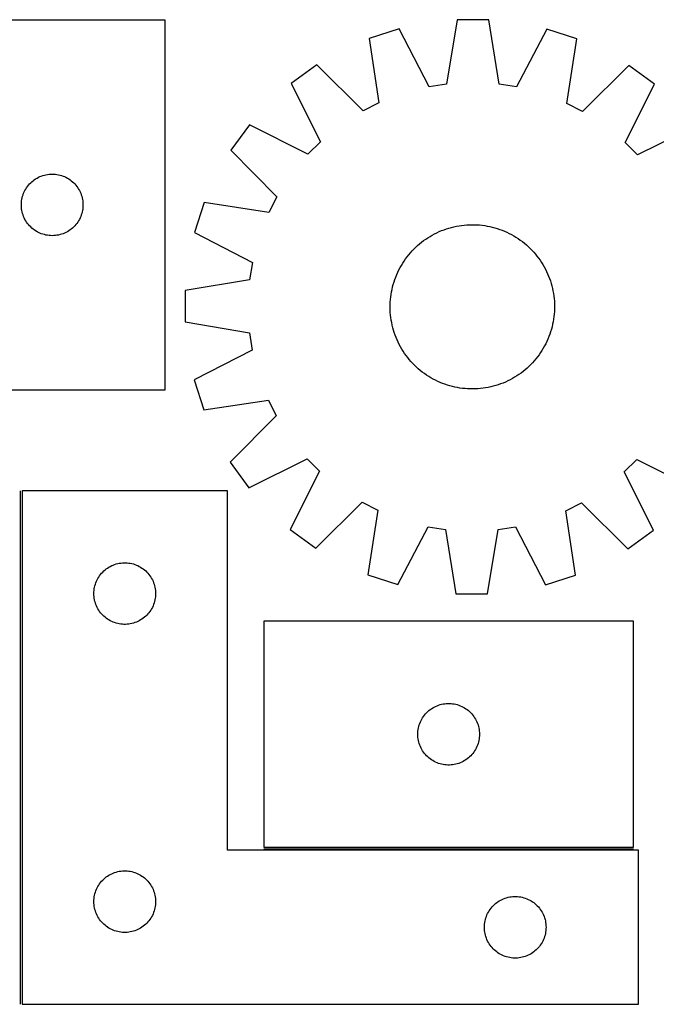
# Model space of a CAD drawing. Header units: millimetres. Extents: x 7 to 1490, y 7 to 488.
# Tile 4 of 5: x 836 to 1146, y 9 to 488. Entities that reach past the tile are written whole.
import ezdxf

# ---------------------------------------------------------------- set-up
doc = ezdxf.new("R2010")
doc.units = ezdxf.units.MM
doc.layers.add('COMMON', color=5, linetype='CONTINUOUS', true_color=0x0000ff)
doc.layers.add('CUT', color=7, linetype='CONTINUOUS', true_color=0x000000)

msp = doc.modelspace()

# ---------------------------------------------------------------- linework, layer by layer
at = {"layer": 'COMMON'}
for p, q in [((836.682526, 8.765655), (836.682526, 258.765655)), ((955.044065, 84.515655), (1135.044065, 84.515655))]:
    msp.add_line(p, q, dxfattribs=at)
at = {"layer": 'CUT'}
for p, q in [((907.114097, 488.023958), (797.114097, 488.023958)), ((907.114097, 308.023958), (907.114097, 488.023958)), ((1049.189517, 488.19207), (1043.977705, 456.858194)), ((1064.575529, 488.157825), (1049.189517, 488.19207)), ((1069.647809, 456.80106), (1064.575529, 488.157825)), ((1020.992163, 483.790359), (1006.348613, 479.068389)), ((1035.505961, 455.535724), (1020.992163, 483.790359)), ((1092.75301, 483.630639), (1078.113582, 455.440891)), ((1107.375395, 478.843531), (1092.75301, 483.630639)), ((1006.348613, 479.068389), (1011.074586, 447.657564)), ((1102.509646, 447.454054), (1107.375395, 478.843531)), ((980.89154, 466.168652), (968.423866, 457.152686)), ((1003.426144, 443.781907), (980.89154, 466.168652)), ((1132.774794, 465.830601), (1110.140759, 443.544389)), ((1145.20221, 456.759225), (1132.774794, 465.830601)), ((968.423866, 457.152686), (982.625011, 428.739621)), ((1043.977705, 456.858194), (1035.505961, 455.535724)), ((1078.113582, 455.440891), (1069.647809, 456.80106)), ((1130.874727, 428.409658), (1145.20221, 456.759225)), ((1011.074586, 447.657564), (1003.426144, 443.781907)), ((1110.140759, 443.544389), (1102.509646, 447.454054)), ((948.198988, 437.017638), (939.127612, 424.590222)), ((976.548555, 422.690154), (948.198988, 437.017638)), ((1165.337258, 436.534347), (1136.924194, 422.333202)), ((982.625011, 428.739621), (976.548555, 422.690154)), ((1136.924194, 422.333202), (1130.874727, 428.409658)), ((939.127612, 424.590222), (961.413823, 401.956187)), ((846.822816, 412.05971), (847.552374, 412.313488)), ((847.552374, 412.313488), (848.29403, 412.529374)), ((848.29403, 412.529374), (849.045816, 412.706793)), ((849.045816, 412.706793), (849.805738, 412.845276)), ((849.805738, 412.845276), (850.571782, 412.944456)), ((850.571782, 412.944456), (851.341916, 413.004069)), ((851.341916, 413.004069), (852.114097, 413.023958)), ((852.114097, 413.023958), (852.886278, 413.004069)), ((852.886278, 413.004069), (853.656412, 412.944456)), ((853.656412, 412.944456), (854.422456, 412.845276)), ((854.422456, 412.845276), (855.182378, 412.706793)), ((855.182378, 412.706793), (855.934164, 412.529374)), ((855.934164, 412.529374), (856.675819, 412.313488)), ((856.675819, 412.313488), (857.405378, 412.05971)), ((840.116508, 407.027172), (840.59589, 407.632855)), ((840.59589, 407.632855), (841.105816, 408.213058)), ((841.105816, 408.213058), (841.644935, 408.766241)), ((841.644935, 408.766241), (842.211815, 409.290937)), ((842.211815, 409.290937), (842.804955, 409.785755)), ((842.804955, 409.785755), (843.42278, 410.249383)), ((843.42278, 410.249383), (844.063654, 410.680591)), ((844.063654, 410.680591), (844.725876, 411.078236)), ((844.725876, 411.078236), (845.40769, 411.441264)), ((845.40769, 411.441264), (846.107288, 411.768711)), ((846.107288, 411.768711), (846.822816, 412.05971)), ((857.405378, 412.05971), (858.120906, 411.768711)), ((858.120906, 411.768711), (858.820504, 411.441264)), ((858.820504, 411.441264), (859.502318, 411.078236)), ((859.502318, 411.078236), (860.16454, 410.680591)), ((860.16454, 410.680591), (860.805413, 410.249383)), ((860.805413, 410.249383), (861.423239, 409.785755)), ((861.423239, 409.785755), (862.016379, 409.290937)), ((862.016379, 409.290937), (862.583259, 408.766241)), ((862.583259, 408.766241), (863.122377, 408.213058)), ((863.122377, 408.213058), (863.632304, 407.632855)), ((863.632304, 407.632855), (864.111686, 407.027172)), ((837.711849, 402.216242), (837.946759, 402.952093)), ((837.946759, 402.952093), (838.219237, 403.674876)), ((838.219237, 403.674876), (838.528563, 404.382674)), ((838.528563, 404.382674), (838.873915, 405.073609)), ((838.873915, 405.073609), (839.254378, 405.74585)), ((839.254378, 405.74585), (839.668942, 406.397614)), ((839.668942, 406.397614), (840.116508, 407.027172)), ((864.111686, 407.027172), (864.559252, 406.397614)), ((864.559252, 406.397614), (864.973816, 405.74585)), ((864.973816, 405.74585), (865.354279, 405.073609)), ((865.354279, 405.073609), (865.699631, 404.382674)), ((865.699631, 404.382674), (866.008956, 403.674876)), ((866.008956, 403.674876), (866.281435, 402.952093)), ((866.281435, 402.952093), (866.516345, 402.216242)), ((837.11907, 398.410176), (837.158834, 399.18159)), ((837.11907, 397.637739), (837.11907, 398.410176)), ((837.158834, 399.18159), (837.238257, 399.949933)), ((837.238257, 399.949933), (837.357128, 400.713169)), ((837.357128, 400.713169), (837.515131, 401.469274)), ((837.515131, 401.469274), (837.711849, 402.216242)), ((866.516345, 402.216242), (866.713063, 401.469274)), ((866.713063, 401.469274), (866.871066, 400.713169)), ((866.871066, 400.713169), (866.989937, 399.949933)), ((866.989937, 399.949933), (867.06936, 399.18159)), ((867.06936, 399.18159), (867.109124, 398.410176)), ((867.109124, 398.410176), (867.109124, 397.637739)), ((926.114682, 399.190822), (921.327573, 384.568437)), ((957.504158, 394.325074), (926.114682, 399.190822)), ((961.413823, 401.956187), (957.504158, 394.325074)), ((837.158834, 396.866326), (837.11907, 397.637739)), ((837.238257, 396.097982), (837.158834, 396.866326)), ((837.357128, 395.334746), (837.238257, 396.097982)), ((837.515131, 394.578642), (837.357128, 395.334746)), ((837.711849, 393.831673), (837.515131, 394.578642)), ((837.946759, 393.095822), (837.711849, 393.831673)), ((866.516345, 393.831673), (866.281435, 393.095822)), ((866.713063, 394.578642), (866.516345, 393.831673)), ((866.871066, 395.334746), (866.713063, 394.578642)), ((866.989937, 396.097982), (866.871066, 395.334746)), ((867.06936, 396.866326), (866.989937, 396.097982)), ((867.109124, 397.637739), (867.06936, 396.866326)), ((838.219237, 392.373039), (837.946759, 393.095822)), ((838.528563, 391.665242), (838.219237, 392.373039)), ((838.873915, 390.974307), (838.528563, 391.665242)), ((839.254378, 390.302066), (838.873915, 390.974307)), ((839.668942, 389.650302), (839.254378, 390.302066)), ((840.116508, 389.020743), (839.668942, 389.650302)), ((840.59589, 388.41506), (840.116508, 389.020743)), ((841.105816, 387.834858), (840.59589, 388.41506)), ((863.632304, 388.41506), (863.122377, 387.834858)), ((864.111686, 389.020743), (863.632304, 388.41506)), ((864.559252, 389.650302), (864.111686, 389.020743)), ((864.973816, 390.302066), (864.559252, 389.650302)), ((865.354279, 390.974307), (864.973816, 390.302066)), ((865.699631, 391.665242), (865.354279, 390.974307)), ((866.008956, 392.373039), (865.699631, 391.665242)), ((866.281435, 393.095822), (866.008956, 392.373039)), ((1053.835127, 388.293121), (1055.089964, 388.359378)), ((1055.089964, 388.359378), (1056.346263, 388.386187)), ((1056.346263, 388.386187), (1057.602785, 388.373521)), ((1057.602785, 388.373521), (1058.858289, 388.321393)), ((841.644935, 387.281675), (841.105816, 387.834858)), ((842.211815, 386.756979), (841.644935, 387.281675)), ((842.804955, 386.262161), (842.211815, 386.756979)), ((843.42278, 385.798533), (842.804955, 386.262161)), ((844.063654, 385.367324), (843.42278, 385.798533)), ((844.725876, 384.969679), (844.063654, 385.367324)), ((845.40769, 384.606651), (844.725876, 384.969679)), ((846.107288, 384.279204), (845.40769, 384.606651)), ((846.822816, 383.988205), (846.107288, 384.279204)), ((847.552374, 383.734427), (846.822816, 383.988205)), ((848.29403, 383.518542), (847.552374, 383.734427)), ((856.675819, 383.734427), (855.934164, 383.518542)), ((857.405378, 383.988205), (856.675819, 383.734427)), ((858.120906, 384.279204), (857.405378, 383.988205)), ((858.820504, 384.606651), (858.120906, 384.279204)), ((859.502318, 384.969679), (858.820504, 384.606651)), ((860.16454, 385.367324), (859.502318, 384.969679)), ((860.805413, 385.798533), (860.16454, 385.367324)), ((861.423239, 386.262161), (860.805413, 385.798533)), ((862.016379, 386.756979), (861.423239, 386.262161)), ((862.583259, 387.281675), (862.016379, 386.756979)), ((863.122377, 387.834858), (862.583259, 387.281675)), ((921.327573, 384.568437), (949.517322, 369.92901)), ((1037.104269, 383.330075), (1038.211469, 383.92431)), ((1038.211469, 383.92431), (1039.336788, 384.483474)), ((1039.336788, 384.483474), (1040.479115, 385.007014)), ((1040.479115, 385.007014), (1041.637324, 385.494415)), ((1041.637324, 385.494415), (1042.810271, 385.945195)), ((1042.810271, 385.945195), (1043.996798, 386.35891)), ((1043.996798, 386.35891), (1045.195735, 386.73515)), ((1045.195735, 386.73515), (1046.405898, 387.073546)), ((1046.405898, 387.073546), (1047.626094, 387.373762)), ((1047.626094, 387.373762), (1048.855117, 387.635503)), ((1048.855117, 387.635503), (1050.091756, 387.85851)), ((1050.091756, 387.85851), (1051.334789, 388.042564)), ((1051.334789, 388.042564), (1052.58299, 388.187482)), ((1052.58299, 388.187482), (1053.835127, 388.293121)), ((1058.858289, 388.321393), (1060.111535, 388.229855)), ((1060.111535, 388.229855), (1061.361289, 388.098996)), ((1061.361289, 388.098996), (1062.606315, 387.928946)), ((1062.606315, 387.928946), (1063.845385, 387.719873)), ((1063.845385, 387.719873), (1065.077277, 387.471983)), ((1065.077277, 387.471983), (1066.300774, 387.18552)), ((1066.300774, 387.18552), (1067.51467, 386.860768)), ((1067.51467, 386.860768), (1068.717766, 386.498047)), ((1068.717766, 386.498047), (1069.908875, 386.097715)), ((1069.908875, 386.097715), (1071.086822, 385.660166)), ((1071.086822, 385.660166), (1072.250443, 385.185833)), ((1072.250443, 385.185833), (1073.398592, 384.675184)), ((1073.398592, 384.675184), (1074.530133, 384.128723)), ((1074.530133, 384.128723), (1075.643952, 383.546989)), ((1075.643952, 383.546989), (1076.738949, 382.930556)), ((849.045816, 383.341122), (848.29403, 383.518542)), ((849.805738, 383.202639), (849.045816, 383.341122)), ((850.571782, 383.10346), (849.805738, 383.202639)), ((851.341916, 383.043846), (850.571782, 383.10346)), ((852.114097, 383.023958), (851.341916, 383.043846)), ((852.886278, 383.043846), (852.114097, 383.023958)), ((853.656412, 383.10346), (852.886278, 383.043846)), ((854.422456, 383.202639), (853.656412, 383.10346)), ((855.182378, 383.341122), (854.422456, 383.202639)), ((855.934164, 383.518542), (855.182378, 383.341122)), ((1029.950465, 378.241907), (1030.901372, 379.063359)), ((1030.901372, 379.063359), (1031.877612, 379.854537)), ((1031.877612, 379.854537), (1032.878222, 380.61466)), ((1032.878222, 380.61466), (1033.902214, 381.342978)), ((1033.902214, 381.342978), (1034.948577, 382.038772)), ((1034.948577, 382.038772), (1036.01628, 382.701356)), ((1036.01628, 382.701356), (1037.104269, 383.330075)), ((1076.738949, 382.930556), (1077.814042, 382.280032)), ((1077.814042, 382.280032), (1078.868172, 381.59606)), ((1078.868172, 381.59606), (1079.900297, 380.879315)), ((1079.900297, 380.879315), (1080.909399, 380.130503)), ((1080.909399, 380.130503), (1081.894483, 379.350364)), ((1081.894483, 379.350364), (1082.854576, 378.539668)), ((1025.607848, 373.709911), (1026.418544, 374.670004)), ((1026.418544, 374.670004), (1027.258998, 375.604159)), ((1027.258998, 375.604159), (1028.128379, 376.511453)), ((1028.128379, 376.511453), (1029.02583, 377.390992)), ((1029.02583, 377.390992), (1029.950465, 378.241907)), ((1082.854576, 378.539668), (1083.788731, 377.699215)), ((1083.788731, 377.699215), (1084.696025, 376.829834)), ((1084.696025, 376.829834), (1085.575564, 375.932383)), ((1085.575564, 375.932383), (1086.426479, 375.007748)), ((1086.426479, 375.007748), (1087.247931, 374.056841)), ((1087.247931, 374.056841), (1088.039109, 373.080601)), ((949.517322, 369.92901), (948.157153, 361.463237)), ((1022.027657, 368.554376), (1022.67818, 369.62947)), ((1022.67818, 369.62947), (1023.362152, 370.683599)), ((1023.362152, 370.683599), (1024.078898, 371.715725)), ((1024.078898, 371.715725), (1024.827709, 372.724827)), ((1024.827709, 372.724827), (1025.607848, 373.709911)), ((1088.039109, 373.080601), (1088.799232, 372.079991)), ((1088.799232, 372.079991), (1089.52755, 371.055999)), ((1089.52755, 371.055999), (1090.223344, 370.009635)), ((1090.223344, 370.009635), (1090.885928, 368.941932)), ((1019.772379, 364.065871), (1020.283028, 365.214019)), ((1020.283028, 365.214019), (1020.82949, 366.345561)), ((1020.82949, 366.345561), (1021.411224, 367.45938)), ((1021.411224, 367.45938), (1022.027657, 368.554376)), ((1090.885928, 368.941932), (1091.514648, 367.853944)), ((1091.514648, 367.853944), (1092.108882, 366.746744)), ((1092.108882, 366.746744), (1092.668046, 365.621425)), ((1092.668046, 365.621425), (1093.191586, 364.479097)), ((1093.191586, 364.479097), (1093.678987, 363.320889)), ((948.157153, 361.463237), (916.800388, 356.390957)), ((1018.097444, 359.330098), (1018.460166, 360.533194)), ((1018.460166, 360.533194), (1018.860498, 361.724303)), ((1018.860498, 361.724303), (1019.298047, 362.902249)), ((1019.298047, 362.902249), (1019.772379, 364.065871)), ((1093.678987, 363.320889), (1094.129767, 362.147942)), ((1094.129767, 362.147942), (1094.543482, 360.961415)), ((1094.543482, 360.961415), (1094.919722, 359.762478)), ((1094.919722, 359.762478), (1095.258118, 358.552314)), ((916.800388, 356.390957), (916.766142, 341.004945)), ((1017.029267, 354.421742), (1017.23834, 355.660813)), ((1017.23834, 355.660813), (1017.48623, 356.892704)), ((1017.48623, 356.892704), (1017.772692, 358.116202)), ((1017.772692, 358.116202), (1018.097444, 359.330098)), ((1095.258118, 358.552314), (1095.558334, 357.332119)), ((1095.558334, 357.332119), (1095.820075, 356.103095)), ((1095.820075, 356.103095), (1096.043082, 354.866457)), ((1096.043082, 354.866457), (1096.227136, 353.623424)), ((1016.584692, 349.418213), (1016.63682, 350.673716)), ((1016.63682, 350.673716), (1016.728358, 351.926963)), ((1016.728358, 351.926963), (1016.859217, 353.176716)), ((1016.859217, 353.176716), (1017.029267, 354.421742)), ((1096.227136, 353.623424), (1096.372054, 352.375223)), ((1096.372054, 352.375223), (1096.477693, 351.123086)), ((1096.477693, 351.123086), (1096.54395, 349.868249)), ((1016.572026, 348.161691), (1016.584692, 349.418213)), ((1016.598835, 346.905392), (1016.572026, 348.161691)), ((1016.665092, 345.650554), (1016.598835, 346.905392)), ((1016.770731, 344.398417), (1016.665092, 345.650554)), ((1096.505965, 346.099924), (1096.414427, 344.846677)), ((1096.558093, 347.355428), (1096.505965, 346.099924)), ((1096.54395, 349.868249), (1096.570759, 348.611949)), ((1096.570759, 348.611949), (1096.558093, 347.355428)), ((916.766142, 341.004945), (948.100018, 335.793133)), ((1016.915649, 343.150216), (1016.770731, 344.398417)), ((1017.099702, 341.907183), (1016.915649, 343.150216)), ((1017.32271, 340.670545), (1017.099702, 341.907183)), ((1017.584451, 339.441522), (1017.32271, 340.670545)), ((1095.904445, 341.112828), (1095.656555, 339.880936)), ((1096.113518, 342.351898), (1095.904445, 341.112828)), ((1096.283568, 343.596924), (1096.113518, 342.351898)), ((1096.414427, 344.846677), (1096.283568, 343.596924)), ((948.100018, 335.793133), (949.422489, 327.321389)), ((1017.884667, 338.221326), (1017.584451, 339.441522)), ((1018.223062, 337.011163), (1017.884667, 338.221326)), ((1018.599303, 335.812226), (1018.223062, 337.011163)), ((1019.013018, 334.625698), (1018.599303, 335.812226)), ((1094.682619, 336.240447), (1094.282287, 335.049338)), ((1095.04534, 337.443543), (1094.682619, 336.240447)), ((1095.370093, 338.657438), (1095.04534, 337.443543)), ((1095.656555, 339.880936), (1095.370093, 338.657438)), ((1019.463798, 333.452752), (1019.013018, 334.625698)), ((1019.951198, 332.294543), (1019.463798, 333.452752)), ((1020.474739, 331.152215), (1019.951198, 332.294543)), ((1021.033902, 330.026896), (1020.474739, 331.152215)), ((1092.859757, 331.559621), (1092.313295, 330.428079)), ((1093.370406, 332.707769), (1092.859757, 331.559621)), ((1093.844738, 333.871391), (1093.370406, 332.707769)), ((1094.282287, 335.049338), (1093.844738, 333.871391)), ((949.422489, 327.321389), (921.167853, 312.807591)), ((1021.628137, 328.919696), (1021.033902, 330.026896)), ((1022.256857, 327.831708), (1021.628137, 328.919696)), ((1022.919441, 326.764005), (1022.256857, 327.831708)), ((1023.615235, 325.717641), (1022.919441, 326.764005)), ((1089.780633, 326.090041), (1089.063887, 325.057916)), ((1090.464605, 327.144171), (1089.780633, 326.090041)), ((1091.115128, 328.219264), (1090.464605, 327.144171)), ((1091.731561, 329.31426), (1091.115128, 328.219264)), ((1092.313295, 330.428079), (1091.731561, 329.31426)), ((1024.343553, 324.693649), (1023.615235, 325.717641)), ((1025.103676, 323.693039), (1024.343553, 324.693649)), ((1025.894854, 322.7168), (1025.103676, 323.693039)), ((1026.716305, 321.765893), (1025.894854, 322.7168)), ((1027.567221, 320.841258), (1026.716305, 321.765893)), ((1086.72424, 322.103636), (1085.883787, 321.169482)), ((1087.534937, 323.063729), (1086.72424, 322.103636)), ((1088.315076, 324.048813), (1087.534937, 323.063729)), ((1089.063887, 325.057916), (1088.315076, 324.048813)), ((1028.446759, 319.943807), (1027.567221, 320.841258)), ((1029.354054, 319.074425), (1028.446759, 319.943807)), ((1030.288209, 318.233972), (1029.354054, 319.074425)), ((1031.248302, 317.423276), (1030.288209, 318.233972)), ((1032.233385, 316.643137), (1031.248302, 317.423276)), ((1033.242488, 315.894325), (1032.233385, 316.643137)), ((1081.265173, 316.919103), (1080.264563, 316.15898)), ((1082.241413, 317.710281), (1081.265173, 316.919103)), ((1083.19232, 318.531733), (1082.241413, 317.710281)), ((1084.116955, 319.382648), (1083.19232, 318.531733)), ((1085.014406, 320.262187), (1084.116955, 319.382648)), ((1085.883787, 321.169482), (1085.014406, 320.262187)), ((921.167853, 312.807591), (925.889823, 298.164041)), ((1034.274613, 315.17758), (1033.242488, 315.894325)), ((1035.328743, 314.493608), (1034.274613, 315.17758)), ((1036.403836, 313.843084), (1035.328743, 314.493608)), ((1037.498833, 313.226651), (1036.403836, 313.843084)), ((1038.612652, 312.644917), (1037.498833, 313.226651)), ((1039.744193, 312.098456), (1038.612652, 312.644917)), ((1040.892342, 311.587807), (1039.744193, 312.098456)), ((1072.66367, 311.766626), (1071.505461, 311.279225)), ((1073.805997, 312.290167), (1072.66367, 311.766626)), ((1074.931316, 312.84933), (1073.805997, 312.290167)), ((1076.038516, 313.443565), (1074.931316, 312.84933)), ((1077.126505, 314.072284), (1076.038516, 313.443565)), ((1078.194207, 314.734868), (1077.126505, 314.072284)), ((1079.240571, 315.430662), (1078.194207, 314.734868)), ((1080.264563, 316.15898), (1079.240571, 315.430662)), ((797.114097, 308.023958), (907.114097, 308.023958)), ((1042.055963, 311.113474), (1040.892342, 311.587807)), ((1043.23391, 310.675926), (1042.055963, 311.113474)), ((1044.425019, 310.275593), (1043.23391, 310.675926)), ((1045.628115, 309.912872), (1044.425019, 310.275593)), ((1046.842011, 309.58812), (1045.628115, 309.912872)), ((1048.065508, 309.301658), (1046.842011, 309.58812)), ((1049.2974, 309.053767), (1048.065508, 309.301658)), ((1050.53647, 308.844694), (1049.2974, 309.053767)), ((1051.781496, 308.674645), (1050.53647, 308.844694)), ((1053.031249, 308.543786), (1051.781496, 308.674645)), ((1054.284496, 308.452247), (1053.031249, 308.543786)), ((1055.54, 308.40012), (1054.284496, 308.452247)), ((1056.796521, 308.387454), (1055.54, 308.40012)), ((1058.052821, 308.414262), (1056.796521, 308.387454)), ((1059.307658, 308.480519), (1058.052821, 308.414262)), ((1060.559795, 308.586159), (1059.307658, 308.480519)), ((1061.807996, 308.731077), (1060.559795, 308.586159)), ((1063.051029, 308.91513), (1061.807996, 308.731077)), ((1064.287668, 309.138137), (1063.051029, 308.91513)), ((1065.516691, 309.399878), (1064.287668, 309.138137)), ((1066.736887, 309.700095), (1065.516691, 309.399878)), ((1067.94705, 310.03849), (1066.736887, 309.700095)), ((1069.145987, 310.414731), (1067.94705, 310.03849)), ((1070.332514, 310.828445), (1069.145987, 310.414731)), ((1071.505461, 311.279225), (1070.332514, 310.828445)), ((925.889823, 298.164041), (957.300649, 302.890013)), ((957.300649, 302.890013), (961.176306, 295.241572)), ((961.176306, 295.241572), (938.789561, 272.706967)), ((947.805527, 260.239293), (976.218591, 274.440439)), ((976.218591, 274.440439), (982.268058, 268.363983)), ((1130.517774, 268.034019), (1136.59423, 274.083486)), ((1136.59423, 274.083486), (1164.943797, 259.756002)), ((938.789561, 272.706967), (947.805527, 260.239293)), ((982.268058, 268.363983), (967.940574, 240.014415)), ((1144.718919, 239.620955), (1130.517774, 268.034019)), ((937.432526, 258.765655), (837.432526, 258.765655)), ((837.432526, 258.765655), (837.432526, 8.765655)), ((937.432526, 83.765655), (937.432526, 258.765655)), ((980.367991, 230.943039), (1003.002026, 253.229251)), ((1003.002026, 253.229251), (1010.633139, 249.319586)), ((1010.633139, 249.319586), (1005.76739, 217.930109)), ((1102.068199, 249.116076), (1109.71664, 252.991733)), ((1109.71664, 252.991733), (1132.251245, 230.604988)), ((1106.794171, 217.705251), (1102.068199, 249.116076)), ((967.940574, 240.014415), (980.367991, 230.943039)), ((1020.389775, 213.143001), (1035.029203, 241.332749)), ((1035.029203, 241.332749), (1043.494976, 239.972581)), ((1043.494976, 239.972581), (1048.567256, 208.615815)), ((1063.953268, 208.58157), (1069.16508, 239.915446)), ((1069.16508, 239.915446), (1077.636824, 241.237916)), ((1077.636824, 241.237916), (1092.150622, 212.983281)), ((1132.251245, 230.604988), (1144.718919, 239.620955)), ((877.823629, 220.283861), (878.429312, 220.763243)), ((878.429312, 220.763243), (879.05887, 221.21081)), ((879.05887, 221.21081), (879.710634, 221.625374)), ((879.710634, 221.625374), (880.382875, 222.005837)), ((880.382875, 222.005837), (881.07381, 222.351189)), ((881.07381, 222.351189), (881.781608, 222.660514)), ((881.781608, 222.660514), (882.504391, 222.932993)), ((882.504391, 222.932993), (883.240242, 223.167903)), ((883.240242, 223.167903), (883.98721, 223.36462)), ((883.98721, 223.36462), (884.743315, 223.522624)), ((884.743315, 223.522624), (885.506551, 223.641495)), ((885.506551, 223.641495), (886.274894, 223.720918)), ((886.274894, 223.720918), (887.046308, 223.760682)), ((887.046308, 223.760682), (887.818745, 223.760682)), ((887.818745, 223.760682), (888.590158, 223.720918)), ((888.590158, 223.720918), (889.358502, 223.641495)), ((889.358502, 223.641495), (890.121738, 223.522624)), ((890.121738, 223.522624), (890.877842, 223.36462)), ((890.877842, 223.36462), (891.624811, 223.167903)), ((891.624811, 223.167903), (892.360662, 222.932993)), ((892.360662, 222.932993), (893.083445, 222.660514)), ((893.083445, 222.660514), (893.791242, 222.351189)), ((893.791242, 222.351189), (894.482177, 222.005837)), ((894.482177, 222.005837), (895.154418, 221.625374)), ((895.154418, 221.625374), (895.806182, 221.21081)), ((895.806182, 221.21081), (896.435741, 220.763243)), ((896.435741, 220.763243), (897.041424, 220.283861)), ((874.01522, 215.472062), (874.378248, 216.153876)), ((874.378248, 216.153876), (874.775893, 216.816098)), ((874.775893, 216.816098), (875.207101, 217.456971)), ((875.207101, 217.456971), (875.670729, 218.074797)), ((875.670729, 218.074797), (876.165547, 218.667936)), ((876.165547, 218.667936), (876.690244, 219.234817)), ((876.690244, 219.234817), (877.243426, 219.773935)), ((877.243426, 219.773935), (877.823629, 220.283861)), ((897.041424, 220.283861), (897.621626, 219.773935)), ((897.621626, 219.773935), (898.174809, 219.234817)), ((898.174809, 219.234817), (898.699505, 218.667936)), ((898.699505, 218.667936), (899.194323, 218.074797)), ((899.194323, 218.074797), (899.657951, 217.456971)), ((899.657951, 217.456971), (900.08916, 216.816098)), ((900.08916, 216.816098), (900.486805, 216.153876)), ((900.486805, 216.153876), (900.849833, 215.472062)), ((1005.76739, 217.930109), (1020.389775, 213.143001)), ((1092.150622, 212.983281), (1106.794171, 217.705251)), ((872.512028, 210.30797), (872.611208, 211.074013)), ((872.611208, 211.074013), (872.749691, 211.833936)), ((872.749691, 211.833936), (872.92711, 212.585721)), ((872.92711, 212.585721), (873.142996, 213.327377)), ((873.142996, 213.327377), (873.396774, 214.056936)), ((873.396774, 214.056936), (873.687773, 214.772463)), ((873.687773, 214.772463), (874.01522, 215.472062)), ((900.849833, 215.472062), (901.17728, 214.772463)), ((901.17728, 214.772463), (901.468279, 214.056936)), ((901.468279, 214.056936), (901.722057, 213.327377)), ((901.722057, 213.327377), (901.937942, 212.585721)), ((901.937942, 212.585721), (902.115362, 211.833936)), ((902.115362, 211.833936), (902.253845, 211.074013)), ((902.253845, 211.074013), (902.353024, 210.30797)), ((872.432526, 208.765655), (872.452415, 209.537836)), ((872.452415, 207.993473), (872.432526, 208.765655)), ((872.452415, 209.537836), (872.512028, 210.30797)), ((872.512028, 207.22334), (872.452415, 207.993473)), ((872.611208, 206.457296), (872.512028, 207.22334)), ((872.749691, 205.697374), (872.611208, 206.457296)), ((902.253845, 206.457296), (902.115362, 205.697374)), ((902.353024, 207.22334), (902.253845, 206.457296)), ((902.353024, 210.30797), (902.412638, 209.537836)), ((902.412638, 207.993473), (902.353024, 207.22334)), ((902.412638, 209.537836), (902.432526, 208.765655)), ((902.432526, 208.765655), (902.412638, 207.993473)), ((1048.567256, 208.615815), (1063.953268, 208.58157)), ((872.92711, 204.945588), (872.749691, 205.697374)), ((873.142996, 204.203932), (872.92711, 204.945588)), ((873.396774, 203.474373), (873.142996, 204.203932)), ((873.687773, 202.758846), (873.396774, 203.474373)), ((874.01522, 202.059248), (873.687773, 202.758846)), ((874.378248, 201.377434), (874.01522, 202.059248)), ((874.775893, 200.715212), (874.378248, 201.377434)), ((900.486805, 201.377434), (900.08916, 200.715212)), ((900.849833, 202.059248), (900.486805, 201.377434)), ((901.17728, 202.758846), (900.849833, 202.059248)), ((901.468279, 203.474373), (901.17728, 202.758846)), ((901.722057, 204.203932), (901.468279, 203.474373)), ((901.937942, 204.945588), (901.722057, 204.203932)), ((902.115362, 205.697374), (901.937942, 204.945588)), ((875.207101, 200.074338), (874.775893, 200.715212)), ((875.670729, 199.456512), (875.207101, 200.074338)), ((876.165547, 198.863373), (875.670729, 199.456512)), ((876.690244, 198.296492), (876.165547, 198.863373)), ((877.243426, 197.757374), (876.690244, 198.296492)), ((877.823629, 197.247448), (877.243426, 197.757374)), ((878.429312, 196.768066), (877.823629, 197.247448)), ((879.05887, 196.320499), (878.429312, 196.768066)), ((896.435741, 196.768066), (895.806182, 196.320499)), ((897.041424, 197.247448), (896.435741, 196.768066)), ((897.621626, 197.757374), (897.041424, 197.247448)), ((898.174809, 198.296492), (897.621626, 197.757374)), ((898.699505, 198.863373), (898.174809, 198.296492)), ((899.194323, 199.456512), (898.699505, 198.863373)), ((899.657951, 200.074338), (899.194323, 199.456512)), ((900.08916, 200.715212), (899.657951, 200.074338)), ((879.710634, 195.905935), (879.05887, 196.320499)), ((880.382875, 195.525473), (879.710634, 195.905935)), ((881.07381, 195.180121), (880.382875, 195.525473)), ((881.781608, 194.870795), (881.07381, 195.180121)), ((882.504391, 194.598316), (881.781608, 194.870795)), ((883.240242, 194.363407), (882.504391, 194.598316)), ((883.98721, 194.166689), (883.240242, 194.363407)), ((884.743315, 194.008685), (883.98721, 194.166689)), ((885.506551, 193.889815), (884.743315, 194.008685)), ((886.274894, 193.810392), (885.506551, 193.889815)), ((887.046308, 193.770628), (886.274894, 193.810392)), ((887.818745, 193.770628), (887.046308, 193.770628)), ((888.590158, 193.810392), (887.818745, 193.770628)), ((889.358502, 193.889815), (888.590158, 193.810392)), ((890.121738, 194.008685), (889.358502, 193.889815)), ((890.877842, 194.166689), (890.121738, 194.008685)), ((891.624811, 194.363407), (890.877842, 194.166689)), ((892.360662, 194.598316), (891.624811, 194.363407)), ((893.083445, 194.870795), (892.360662, 194.598316)), ((893.791242, 195.180121), (893.083445, 194.870795)), ((894.482177, 195.525473), (893.791242, 195.180121)), ((895.154418, 195.905935), (894.482177, 195.525473)), ((895.806182, 196.320499), (895.154418, 195.905935)), ((1135.044065, 195.265656), (955.044065, 195.265656)), ((955.044065, 195.265656), (955.044065, 85.265656)), ((1135.044065, 85.265656), (1135.044065, 195.265656)), ((1037.322173, 153.125375), (1037.994413, 153.505838)), ((1037.994413, 153.505838), (1038.685349, 153.85119)), ((1038.685349, 153.85119), (1039.393146, 154.160515)), ((1039.393146, 154.160515), (1040.115929, 154.432994)), ((1040.115929, 154.432994), (1040.85178, 154.667904)), ((1040.85178, 154.667904), (1041.598748, 154.864621)), ((1041.598748, 154.864621), (1042.354853, 155.022625)), ((1042.354853, 155.022625), (1043.118089, 155.141496)), ((1043.118089, 155.141496), (1043.886433, 155.220919)), ((1043.886433, 155.220919), (1044.657846, 155.260683)), ((1044.657846, 155.260683), (1045.430283, 155.260683)), ((1045.430283, 155.260683), (1046.201697, 155.220919)), ((1046.201697, 155.220919), (1046.97004, 155.141496)), ((1046.97004, 155.141496), (1047.733276, 155.022625)), ((1047.733276, 155.022625), (1048.489381, 154.864621)), ((1048.489381, 154.864621), (1049.236349, 154.667904)), ((1049.236349, 154.667904), (1049.9722, 154.432994)), ((1049.9722, 154.432994), (1050.694983, 154.160515)), ((1050.694983, 154.160515), (1051.40278, 153.85119)), ((1051.40278, 153.85119), (1052.093716, 153.505838)), ((1052.093716, 153.505838), (1052.765957, 153.125375)), ((1032.387431, 148.316099), (1032.81864, 148.956972)), ((1032.81864, 148.956972), (1033.282267, 149.574798)), ((1033.282267, 149.574798), (1033.777086, 150.167937)), ((1033.777086, 150.167937), (1034.301782, 150.734818)), ((1034.301782, 150.734818), (1034.854964, 151.273936)), ((1034.854964, 151.273936), (1035.435167, 151.783862)), ((1035.435167, 151.783862), (1036.04085, 152.263244)), ((1036.04085, 152.263244), (1036.670409, 152.710811)), ((1036.670409, 152.710811), (1037.322173, 153.125375)), ((1052.765957, 153.125375), (1053.41772, 152.710811)), ((1053.41772, 152.710811), (1054.047279, 152.263244)), ((1054.047279, 152.263244), (1054.652962, 151.783862)), ((1054.652962, 151.783862), (1055.233165, 151.273936)), ((1055.233165, 151.273936), (1055.786347, 150.734818)), ((1055.786347, 150.734818), (1056.311044, 150.167937)), ((1056.311044, 150.167937), (1056.805862, 149.574798)), ((1056.805862, 149.574798), (1057.26949, 148.956972)), ((1057.26949, 148.956972), (1057.700698, 148.316099)), ((1030.361229, 143.333937), (1030.538649, 144.085722)), ((1030.538649, 144.085722), (1030.754534, 144.827378)), ((1030.754534, 144.827378), (1031.008312, 145.556937)), ((1031.008312, 145.556937), (1031.299311, 146.272464)), ((1031.299311, 146.272464), (1031.626758, 146.972063)), ((1031.626758, 146.972063), (1031.989786, 147.653877)), ((1031.989786, 147.653877), (1032.387431, 148.316099)), ((1057.700698, 148.316099), (1058.098343, 147.653877)), ((1058.098343, 147.653877), (1058.461371, 146.972063)), ((1058.461371, 146.972063), (1058.788818, 146.272464)), ((1058.788818, 146.272464), (1059.079817, 145.556937)), ((1059.079817, 145.556937), (1059.333595, 144.827378)), ((1059.333595, 144.827378), (1059.54948, 144.085722)), ((1059.54948, 144.085722), (1059.7269, 143.333937)), ((1030.044065, 140.265656), (1030.063953, 141.037837)), ((1030.063953, 139.493474), (1030.044065, 140.265656)), ((1030.063953, 141.037837), (1030.123566, 141.807971)), ((1030.123566, 138.723341), (1030.063953, 139.493474)), ((1030.123566, 141.807971), (1030.222746, 142.574014)), ((1030.222746, 142.574014), (1030.361229, 143.333937)), ((1059.7269, 143.333937), (1059.865383, 142.574014)), ((1059.865383, 142.574014), (1059.964563, 141.807971)), ((1059.964563, 141.807971), (1060.024176, 141.037837)), ((1060.024176, 139.493474), (1059.964563, 138.723341)), ((1060.024176, 141.037837), (1060.044065, 140.265656)), ((1060.044065, 140.265656), (1060.024176, 139.493474)), ((1030.222746, 137.957297), (1030.123566, 138.723341)), ((1030.361229, 137.197375), (1030.222746, 137.957297)), ((1030.538649, 136.445589), (1030.361229, 137.197375)), ((1030.754534, 135.703933), (1030.538649, 136.445589)), ((1031.008312, 134.974374), (1030.754534, 135.703933)), ((1031.299311, 134.258847), (1031.008312, 134.974374)), ((1031.626758, 133.559249), (1031.299311, 134.258847)), ((1058.788818, 134.258847), (1058.461371, 133.559249)), ((1059.079817, 134.974374), (1058.788818, 134.258847)), ((1059.333595, 135.703933), (1059.079817, 134.974374)), ((1059.54948, 136.445589), (1059.333595, 135.703933)), ((1059.7269, 137.197375), (1059.54948, 136.445589)), ((1059.865383, 137.957297), (1059.7269, 137.197375)), ((1059.964563, 138.723341), (1059.865383, 137.957297)), ((1031.989786, 132.877435), (1031.626758, 133.559249)), ((1032.387431, 132.215213), (1031.989786, 132.877435)), ((1032.81864, 131.574339), (1032.387431, 132.215213)), ((1033.282267, 130.956513), (1032.81864, 131.574339)), ((1033.777086, 130.363374), (1033.282267, 130.956513)), ((1034.301782, 129.796493), (1033.777086, 130.363374)), ((1034.854964, 129.257375), (1034.301782, 129.796493)), ((1055.786347, 129.796493), (1055.233165, 129.257375)), ((1056.311044, 130.363374), (1055.786347, 129.796493)), ((1056.805862, 130.956513), (1056.311044, 130.363374)), ((1057.26949, 131.574339), (1056.805862, 130.956513)), ((1057.700698, 132.215213), (1057.26949, 131.574339)), ((1058.098343, 132.877435), (1057.700698, 132.215213)), ((1058.461371, 133.559249), (1058.098343, 132.877435)), ((1035.435167, 128.747449), (1034.854964, 129.257375)), ((1036.04085, 128.268067), (1035.435167, 128.747449)), ((1036.670409, 127.8205), (1036.04085, 128.268067)), ((1037.322173, 127.405936), (1036.670409, 127.8205)), ((1037.994413, 127.025474), (1037.322173, 127.405936)), ((1038.685349, 126.680122), (1037.994413, 127.025474)), ((1039.393146, 126.370796), (1038.685349, 126.680122)), ((1040.115929, 126.098317), (1039.393146, 126.370796)), ((1040.85178, 125.863408), (1040.115929, 126.098317)), ((1041.598748, 125.66669), (1040.85178, 125.863408)), ((1042.354853, 125.508686), (1041.598748, 125.66669)), ((1043.118089, 125.389816), (1042.354853, 125.508686)), ((1043.886433, 125.310393), (1043.118089, 125.389816)), ((1044.657846, 125.270629), (1043.886433, 125.310393)), ((1045.430283, 125.270629), (1044.657846, 125.270629)), ((1046.201697, 125.310393), (1045.430283, 125.270629)), ((1046.97004, 125.389816), (1046.201697, 125.310393)), ((1047.733276, 125.508686), (1046.97004, 125.389816)), ((1048.489381, 125.66669), (1047.733276, 125.508686)), ((1049.236349, 125.863408), (1048.489381, 125.66669)), ((1049.9722, 126.098317), (1049.236349, 125.863408)), ((1050.694983, 126.370796), (1049.9722, 126.098317)), ((1051.40278, 126.680122), (1050.694983, 126.370796)), ((1052.093716, 127.025474), (1051.40278, 126.680122)), ((1052.765957, 127.405936), (1052.093716, 127.025474)), ((1053.41772, 127.8205), (1052.765957, 127.405936)), ((1054.047279, 128.268067), (1053.41772, 127.8205)), ((1054.652962, 128.747449), (1054.047279, 128.268067)), ((1055.233165, 129.257375), (1054.652962, 128.747449)), ((1137.432526, 83.765655), (937.432526, 83.765655)), ((955.044065, 85.265656), (1135.044065, 85.265656)), ((1137.432526, 8.765655), (1137.432526, 83.765655)), ((879.710634, 71.625374), (880.382875, 72.005837)), ((880.382875, 72.005837), (881.07381, 72.351189)), ((881.07381, 72.351189), (881.781608, 72.660514)), ((881.781608, 72.660514), (882.504391, 72.932993)), ((882.504391, 72.932993), (883.240242, 73.167903)), ((883.240242, 73.167903), (883.98721, 73.36462)), ((883.98721, 73.36462), (884.743315, 73.522624)), ((884.743315, 73.522624), (885.506551, 73.641495)), ((885.506551, 73.641495), (886.274894, 73.720918)), ((886.274894, 73.720918), (887.046308, 73.760682)), ((887.046308, 73.760682), (887.818745, 73.760682)), ((887.818745, 73.760682), (888.590158, 73.720918)), ((888.590158, 73.720918), (889.358502, 73.641495)), ((889.358502, 73.641495), (890.121738, 73.522624)), ((890.121738, 73.522624), (890.877842, 73.36462)), ((890.877842, 73.36462), (891.624811, 73.167903)), ((891.624811, 73.167903), (892.360662, 72.932993)), ((892.360662, 72.932993), (893.083445, 72.660514)), ((893.083445, 72.660514), (893.791242, 72.351189)), ((893.791242, 72.351189), (894.482177, 72.005837)), ((894.482177, 72.005837), (895.154418, 71.625374)), ((874.775893, 66.816098), (875.207101, 67.456971)), ((875.207101, 67.456971), (875.670729, 68.074797)), ((875.670729, 68.074797), (876.165547, 68.667936)), ((876.165547, 68.667936), (876.690244, 69.234817)), ((876.690244, 69.234817), (877.243426, 69.773935)), ((877.243426, 69.773935), (877.823629, 70.283861)), ((877.823629, 70.283861), (878.429312, 70.763243)), ((878.429312, 70.763243), (879.05887, 71.21081)), ((879.05887, 71.21081), (879.710634, 71.625374)), ((895.154418, 71.625374), (895.806182, 71.21081)), ((895.806182, 71.21081), (896.435741, 70.763243)), ((896.435741, 70.763243), (897.041424, 70.283861)), ((897.041424, 70.283861), (897.621626, 69.773935)), ((897.621626, 69.773935), (898.174809, 69.234817)), ((898.174809, 69.234817), (898.699505, 68.667936)), ((898.699505, 68.667936), (899.194323, 68.074797)), ((899.194323, 68.074797), (899.657951, 67.456971)), ((899.657951, 67.456971), (900.08916, 66.816098)), ((872.749691, 61.833936), (872.92711, 62.585721)), ((872.92711, 62.585721), (873.142996, 63.327377)), ((873.142996, 63.327377), (873.396774, 64.056936)), ((873.396774, 64.056936), (873.687773, 64.772463)), ((873.687773, 64.772463), (874.01522, 65.472062)), ((874.01522, 65.472062), (874.378248, 66.153876)), ((874.378248, 66.153876), (874.775893, 66.816098)), ((900.08916, 66.816098), (900.486805, 66.153876)), ((900.486805, 66.153876), (900.849833, 65.472062)), ((900.849833, 65.472062), (901.17728, 64.772463)), ((901.17728, 64.772463), (901.468279, 64.056936)), ((901.468279, 64.056936), (901.722057, 63.327377)), ((901.722057, 63.327377), (901.937942, 62.585721)), ((901.937942, 62.585721), (902.115362, 61.833936)), ((872.432526, 58.765655), (872.452415, 59.537836)), ((872.452415, 57.993473), (872.432526, 58.765655)), ((872.452415, 59.537836), (872.512028, 60.30797)), ((872.512028, 57.22334), (872.452415, 57.993473)), ((872.512028, 60.30797), (872.611208, 61.074013)), ((872.611208, 61.074013), (872.749691, 61.833936)), ((902.115362, 61.833936), (902.253845, 61.074013)), ((902.253845, 61.074013), (902.353024, 60.30797)), ((902.353024, 60.30797), (902.412638, 59.537836)), ((902.412638, 57.993473), (902.353024, 57.22334)), ((902.412638, 59.537836), (902.432526, 58.765655)), ((902.432526, 58.765655), (902.412638, 57.993473)), ((1067.243426, 57.273935), (1067.823629, 57.783861)), ((1067.823629, 57.783861), (1068.429312, 58.263243)), ((1068.429312, 58.263243), (1069.05887, 58.71081)), ((1069.05887, 58.71081), (1069.710634, 59.125374)), ((1069.710634, 59.125374), (1070.382875, 59.505837)), ((1070.382875, 59.505837), (1071.07381, 59.851189)), ((1071.07381, 59.851189), (1071.781608, 60.160514)), ((1071.781608, 60.160514), (1072.504391, 60.432993)), ((1072.504391, 60.432993), (1073.240242, 60.667903)), ((1073.240242, 60.667903), (1073.98721, 60.86462)), ((1073.98721, 60.86462), (1074.743315, 61.022624)), ((1074.743315, 61.022624), (1075.506551, 61.141495)), ((1075.506551, 61.141495), (1076.274894, 61.220918)), ((1076.274894, 61.220918), (1077.046308, 61.260682)), ((1077.046308, 61.260682), (1077.818745, 61.260682)), ((1077.818745, 61.260682), (1078.590158, 61.220918)), ((1078.590158, 61.220918), (1079.358502, 61.141495)), ((1079.358502, 61.141495), (1080.121738, 61.022624)), ((1080.121738, 61.022624), (1080.877842, 60.86462)), ((1080.877842, 60.86462), (1081.624811, 60.667903)), ((1081.624811, 60.667903), (1082.360662, 60.432993)), ((1082.360662, 60.432993), (1083.083445, 60.160514)), ((1083.083445, 60.160514), (1083.791242, 59.851189)), ((1083.791242, 59.851189), (1084.482177, 59.505837)), ((1084.482177, 59.505837), (1085.154418, 59.125374)), ((1085.154418, 59.125374), (1085.806182, 58.71081)), ((1085.806182, 58.71081), (1086.435741, 58.263243)), ((1086.435741, 58.263243), (1087.041424, 57.783861)), ((1087.041424, 57.783861), (1087.621626, 57.273935)), ((872.611208, 56.457296), (872.512028, 57.22334)), ((872.749691, 55.697374), (872.611208, 56.457296)), ((872.92711, 54.945588), (872.749691, 55.697374)), ((873.142996, 54.203932), (872.92711, 54.945588)), ((873.396774, 53.474373), (873.142996, 54.203932)), ((873.687773, 52.758846), (873.396774, 53.474373)), ((874.01522, 52.059248), (873.687773, 52.758846)), ((901.17728, 52.758846), (900.849833, 52.059248)), ((901.468279, 53.474373), (901.17728, 52.758846)), ((901.722057, 54.203932), (901.468279, 53.474373)), ((901.937942, 54.945588), (901.722057, 54.203932)), ((902.115362, 55.697374), (901.937942, 54.945588)), ((902.253845, 56.457296), (902.115362, 55.697374)), ((902.353024, 57.22334), (902.253845, 56.457296)), ((1063.687773, 52.272463), (1064.01522, 52.972062)), ((1064.01522, 52.972062), (1064.378248, 53.653876)), ((1064.378248, 53.653876), (1064.775893, 54.316098)), ((1064.775893, 54.316098), (1065.207101, 54.956971)), ((1065.207101, 54.956971), (1065.670729, 55.574797)), ((1065.670729, 55.574797), (1066.165547, 56.167936)), ((1066.165547, 56.167936), (1066.690244, 56.734817)), ((1066.690244, 56.734817), (1067.243426, 57.273935)), ((1087.621626, 57.273935), (1088.174809, 56.734817)), ((1088.174809, 56.734817), (1088.699505, 56.167936)), ((1088.699505, 56.167936), (1089.194323, 55.574797)), ((1089.194323, 55.574797), (1089.657951, 54.956971)), ((1089.657951, 54.956971), (1090.08916, 54.316098)), ((1090.08916, 54.316098), (1090.486805, 53.653876)), ((1090.486805, 53.653876), (1090.849833, 52.972062)), ((1090.849833, 52.972062), (1091.17728, 52.272463)), ((874.378248, 51.377434), (874.01522, 52.059248)), ((874.775893, 50.715212), (874.378248, 51.377434)), ((875.207101, 50.074338), (874.775893, 50.715212)), ((875.670729, 49.456512), (875.207101, 50.074338)), ((876.165547, 48.863373), (875.670729, 49.456512)), ((876.690244, 48.296492), (876.165547, 48.863373)), ((877.243426, 47.757374), (876.690244, 48.296492)), ((898.174809, 48.296492), (897.621626, 47.757374)), ((898.699505, 48.863373), (898.174809, 48.296492)), ((899.194323, 49.456512), (898.699505, 48.863373)), ((899.657951, 50.074338), (899.194323, 49.456512)), ((900.08916, 50.715212), (899.657951, 50.074338)), ((900.486805, 51.377434), (900.08916, 50.715212)), ((900.849833, 52.059248), (900.486805, 51.377434)), ((1062.512028, 47.80797), (1062.611208, 48.574013)), ((1062.611208, 48.574013), (1062.749691, 49.333936)), ((1062.749691, 49.333936), (1062.92711, 50.085721)), ((1062.92711, 50.085721), (1063.142996, 50.827377)), ((1063.142996, 50.827377), (1063.396774, 51.556936)), ((1063.396774, 51.556936), (1063.687773, 52.272463)), ((1091.17728, 52.272463), (1091.468279, 51.556936)), ((1091.468279, 51.556936), (1091.722057, 50.827377)), ((1091.722057, 50.827377), (1091.937942, 50.085721)), ((1091.937942, 50.085721), (1092.115362, 49.333936)), ((1092.115362, 49.333936), (1092.253845, 48.574013)), ((1092.253845, 48.574013), (1092.353024, 47.80797)), ((877.823629, 47.247448), (877.243426, 47.757374)), ((878.429312, 46.768066), (877.823629, 47.247448)), ((879.05887, 46.320499), (878.429312, 46.768066)), ((879.710634, 45.905935), (879.05887, 46.320499)), ((880.382875, 45.525473), (879.710634, 45.905935)), ((881.07381, 45.180121), (880.382875, 45.525473)), ((881.781608, 44.870795), (881.07381, 45.180121)), ((882.504391, 44.598316), (881.781608, 44.870795)), ((883.240242, 44.363407), (882.504391, 44.598316)), ((883.98721, 44.166689), (883.240242, 44.363407)), ((884.743315, 44.008685), (883.98721, 44.166689)), ((885.506551, 43.889815), (884.743315, 44.008685)), ((886.274894, 43.810392), (885.506551, 43.889815)), ((887.046308, 43.770628), (886.274894, 43.810392)), ((887.818745, 43.770628), (887.046308, 43.770628)), ((888.590158, 43.810392), (887.818745, 43.770628)), ((889.358502, 43.889815), (888.590158, 43.810392)), ((890.121738, 44.008685), (889.358502, 43.889815)), ((890.877842, 44.166689), (890.121738, 44.008685)), ((891.624811, 44.363407), (890.877842, 44.166689)), ((892.360662, 44.598316), (891.624811, 44.363407)), ((893.083445, 44.870795), (892.360662, 44.598316)), ((893.791242, 45.180121), (893.083445, 44.870795)), ((894.482177, 45.525473), (893.791242, 45.180121)), ((895.154418, 45.905935), (894.482177, 45.525473)), ((895.806182, 46.320499), (895.154418, 45.905935)), ((896.435741, 46.768066), (895.806182, 46.320499)), ((897.041424, 47.247448), (896.435741, 46.768066)), ((897.621626, 47.757374), (897.041424, 47.247448)), ((1062.432526, 46.265655), (1062.452415, 47.037836)), ((1062.452415, 45.493473), (1062.432526, 46.265655)), ((1062.452415, 47.037836), (1062.512028, 47.80797)), ((1062.512028, 44.72334), (1062.452415, 45.493473)), ((1062.611208, 43.957296), (1062.512028, 44.72334)), ((1062.749691, 43.197374), (1062.611208, 43.957296)), ((1062.92711, 42.445588), (1062.749691, 43.197374)), ((1092.115362, 43.197374), (1091.937942, 42.445588)), ((1092.253845, 43.957296), (1092.115362, 43.197374)), ((1092.353024, 44.72334), (1092.253845, 43.957296)), ((1092.353024, 47.80797), (1092.412638, 47.037836)), ((1092.412638, 45.493473), (1092.353024, 44.72334)), ((1092.412638, 47.037836), (1092.432526, 46.265655)), ((1092.432526, 46.265655), (1092.412638, 45.493473)), ((1063.142996, 41.703932), (1062.92711, 42.445588)), ((1063.396774, 40.974373), (1063.142996, 41.703932)), ((1063.687773, 40.258846), (1063.396774, 40.974373)), ((1064.01522, 39.559248), (1063.687773, 40.258846)), ((1064.378248, 38.877434), (1064.01522, 39.559248)), ((1064.775893, 38.215212), (1064.378248, 38.877434)), ((1090.486805, 38.877434), (1090.08916, 38.215212)), ((1090.849833, 39.559248), (1090.486805, 38.877434)), ((1091.17728, 40.258846), (1090.849833, 39.559248)), ((1091.468279, 40.974373), (1091.17728, 40.258846)), ((1091.722057, 41.703932), (1091.468279, 40.974373)), ((1091.937942, 42.445588), (1091.722057, 41.703932)), ((1065.207101, 37.574338), (1064.775893, 38.215212)), ((1065.670729, 36.956512), (1065.207101, 37.574338)), ((1066.165547, 36.363373), (1065.670729, 36.956512)), ((1066.690244, 35.796492), (1066.165547, 36.363373)), ((1067.243426, 35.257374), (1066.690244, 35.796492)), ((1067.823629, 34.747448), (1067.243426, 35.257374)), ((1068.429312, 34.268066), (1067.823629, 34.747448)), ((1069.05887, 33.820499), (1068.429312, 34.268066)), ((1069.710634, 33.405935), (1069.05887, 33.820499)), ((1085.806182, 33.820499), (1085.154418, 33.405935)), ((1086.435741, 34.268066), (1085.806182, 33.820499)), ((1087.041424, 34.747448), (1086.435741, 34.268066)), ((1087.621626, 35.257374), (1087.041424, 34.747448)), ((1088.174809, 35.796492), (1087.621626, 35.257374)), ((1088.699505, 36.363373), (1088.174809, 35.796492)), ((1089.194323, 36.956512), (1088.699505, 36.363373)), ((1089.657951, 37.574338), (1089.194323, 36.956512)), ((1090.08916, 38.215212), (1089.657951, 37.574338)), ((1070.382875, 33.025473), (1069.710634, 33.405935)), ((1071.07381, 32.680121), (1070.382875, 33.025473)), ((1071.781608, 32.370795), (1071.07381, 32.680121)), ((1072.504391, 32.098316), (1071.781608, 32.370795)), ((1073.240242, 31.863407), (1072.504391, 32.098316)), ((1073.98721, 31.666689), (1073.240242, 31.863407)), ((1074.743315, 31.508685), (1073.98721, 31.666689)), ((1075.506551, 31.389815), (1074.743315, 31.508685)), ((1076.274894, 31.310392), (1075.506551, 31.389815)), ((1077.046308, 31.270628), (1076.274894, 31.310392)), ((1077.818745, 31.270628), (1077.046308, 31.270628)), ((1078.590158, 31.310392), (1077.818745, 31.270628)), ((1079.358502, 31.389815), (1078.590158, 31.310392)), ((1080.121738, 31.508685), (1079.358502, 31.389815)), ((1080.877842, 31.666689), (1080.121738, 31.508685)), ((1081.624811, 31.863407), (1080.877842, 31.666689)), ((1082.360662, 32.098316), (1081.624811, 31.863407)), ((1083.083445, 32.370795), (1082.360662, 32.098316)), ((1083.791242, 32.680121), (1083.083445, 32.370795)), ((1084.482177, 33.025473), (1083.791242, 32.680121)), ((1085.154418, 33.405935), (1084.482177, 33.025473)), ((837.432526, 8.765655), (1137.432526, 8.765655))]:
    msp.add_line(p, q, dxfattribs=at)

doc.saveas('drawing.dxf')
